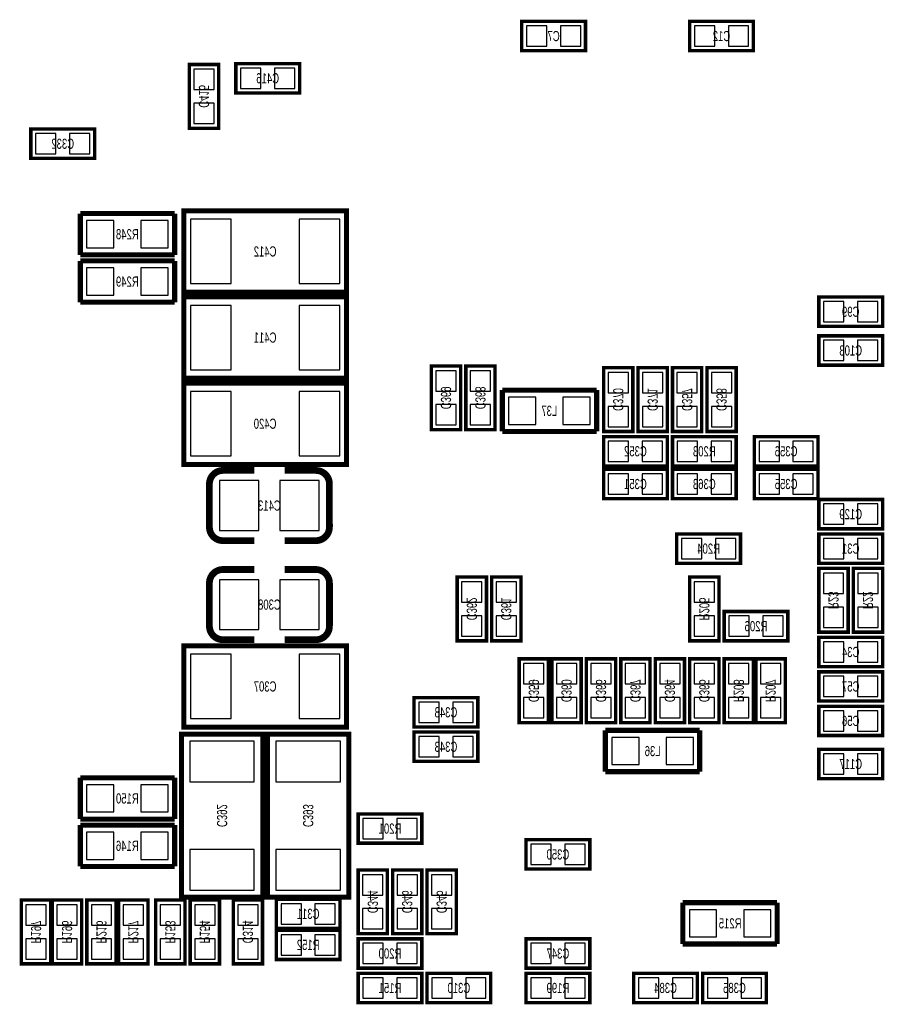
# Model space of a CAD drawing. Extents: x 0 to 127, y -8 to 79.
# Tile 3 of 9: x 19 to 45, y 12 to 41. Entities that reach past the tile are written whole.
import ezdxf
from ezdxf.enums import TextEntityAlignment as Align

# ---------------------------------------------------------------- set-up
doc = ezdxf.new("R2010")
doc.units = 0
for name, color, linetype in [('PG_SILKSCREEN_BOTTOM', 173, 'CONTINUOUS'), ('PIN_BOTTOM', 202, 'CONTINUOUS'), ('RD_SILKSCREEN_BOTTOM', 122, 'CONTINUOUS')]:
    doc.layers.add(name, color=color, linetype=linetype)

msp = doc.modelspace()

# ---------------------------------------------------------------- linework, layer by layer
at = {"layer": 'PG_SILKSCREEN_BOTTOM'}
for points, const_width in [([(33.8582, 40.3352), (35.7378, 40.3352), (35.7378, 41.1988), (33.8582, 41.1988), (33.8582, 40.3352)], 0.1016), ([(38.8112, 40.3352), (40.6908, 40.3352), (40.6908, 41.1988), (38.8112, 41.1988), (38.8112, 40.3352)], 0.1016), ([(24.9174, 38.0492), (24.9174, 39.9288), (24.0538, 39.9288), (24.0538, 38.0492), (24.9174, 38.0492)], 0.1016), ([(27.305, 39.9542), (25.4254, 39.9542), (25.4254, 39.0906), (27.305, 39.0906), (27.305, 39.9542)], 0.1016), ([(19.3802, 37.1602), (21.2598, 37.1602), (21.2598, 38.0238), (19.3802, 38.0238), (19.3802, 37.1602)], 0.1016), ([(23.622, 35.5346), (20.8407, 35.5346)], 0.1524), ([(20.8407, 35.5346), (20.8407, 34.3154)], 0.1524), ([(23.622, 34.3154), (23.622, 35.5346)], 0.1524), ([(26.888948, 35.616896), (28.689046, 35.616896), (28.689046, 33.217104), (23.888954, 33.217104), (23.888954, 35.616896), (26.888948, 35.616896)], 0.150114), ([(20.8407, 34.3154), (23.622, 34.3154)], 0.1524), ([(23.622, 34.1376), (20.8407, 34.1376)], 0.1524), ([(20.8407, 34.1376), (20.8407, 32.9184)], 0.1524), ([(23.622, 32.9184), (23.622, 34.1376)], 0.1524), ([(26.888948, 33.076896), (28.689046, 33.076896), (28.689046, 30.677104), (23.888954, 30.677104), (23.888954, 33.076896), (26.888948, 33.076896)], 0.150114), ([(44.5008, 33.0708), (42.6212, 33.0708), (42.6212, 32.2072), (44.5008, 32.2072), (44.5008, 33.0708)], 0.1016), ([(20.8407, 32.9184), (23.622, 32.9184)], 0.1524), ([(44.5008, 31.9278), (42.6212, 31.9278), (42.6212, 31.0642), (44.5008, 31.0642), (44.5008, 31.9278)], 0.1016), ([(32.0548, 29.1592), (32.0548, 31.0388), (31.1912, 31.0388), (31.1912, 29.1592), (32.0548, 29.1592)], 0.1016), ([(33.0708, 29.1592), (33.0708, 31.0388), (32.2072, 31.0388), (32.2072, 29.1592), (33.0708, 29.1592)], 0.1016), ([(37.1348, 29.1084), (37.1348, 30.988), (36.2712, 30.988), (36.2712, 29.1084), (37.1348, 29.1084)], 0.1016), ([(38.1508, 29.1084), (38.1508, 30.988), (37.2872, 30.988), (37.2872, 29.1084), (38.1508, 29.1084)], 0.1016), ([(39.1668, 29.1084), (39.1668, 30.988), (38.3032, 30.988), (38.3032, 29.1084), (39.1668, 29.1084)], 0.1016), ([(40.1828, 29.1084), (40.1828, 30.988), (39.3192, 30.988), (39.3192, 29.1084), (40.1828, 29.1084)], 0.1016), ([(26.888948, 30.536896), (28.689046, 30.536896), (28.689046, 28.137104), (23.888954, 28.137104), (23.888954, 30.536896), (26.888948, 30.536896)], 0.150114), ([(36.068, 30.3276), (33.2867, 30.3276)], 0.1524), ([(33.2867, 30.3276), (33.2867, 29.1084)], 0.1524), ([(36.068, 29.1084), (36.068, 30.3276)], 0.1524), ([(33.2867, 29.1084), (36.068, 29.1084)], 0.1524), ([(38.1508, 28.956), (36.2712, 28.956), (36.2712, 28.0924), (38.1508, 28.0924), (38.1508, 28.956)], 0.1016), ([(38.3032, 28.0924), (40.1828, 28.0924), (40.1828, 28.956), (38.3032, 28.956), (38.3032, 28.0924)], 0.1016), ([(40.7162, 28.0924), (42.5958, 28.0924), (42.5958, 28.956), (40.7162, 28.956), (40.7162, 28.0924)], 0.1016), ([(25.045924, 27.95905), (25.965912, 27.95905)], 0.199898), ([(38.1508, 27.9908), (36.2712, 27.9908), (36.2712, 27.1272), (38.1508, 27.1272), (38.1508, 27.9908)], 0.1016), ([(40.1828, 27.9908), (38.3032, 27.9908), (38.3032, 27.1272), (40.1828, 27.1272), (40.1828, 27.9908)], 0.1016), ([(40.7162, 27.1272), (42.5958, 27.1272), (42.5958, 27.9908), (40.7162, 27.9908), (40.7162, 27.1272)], 0.1016), ([(44.5008, 27.1018), (42.6212, 27.1018), (42.6212, 26.2382), (44.5008, 26.2382), (44.5008, 27.1018)], 0.1016), ([(38.4302, 25.2222), (40.3098, 25.2222), (40.3098, 26.0858), (38.4302, 26.0858), (38.4302, 25.2222)], 0.1016), ([(44.5008, 26.0858), (42.6212, 26.0858), (42.6212, 25.2222), (44.5008, 25.2222), (44.5008, 26.0858)], 0.1016), ([(27.786076, 25.88895), (26.866088, 25.88895)], 0.199898), ([(25.045924, 25.03805), (25.965912, 25.03805)], 0.199898), ([(42.6212, 25.0698), (42.6212, 23.1902), (43.4848, 23.1902), (43.4848, 25.0698), (42.6212, 25.0698)], 0.1016), ([(44.5008, 23.1902), (44.5008, 25.0698), (43.6372, 25.0698), (43.6372, 23.1902), (44.5008, 23.1902)], 0.1016), ([(32.8168, 22.9362), (32.8168, 24.8158), (31.9532, 24.8158), (31.9532, 22.9362), (32.8168, 22.9362)], 0.1016), ([(33.8328, 22.9362), (33.8328, 24.8158), (32.9692, 24.8158), (32.9692, 22.9362), (33.8328, 22.9362)], 0.1016), ([(39.6748, 22.9362), (39.6748, 24.8158), (38.8112, 24.8158), (38.8112, 22.9362), (39.6748, 22.9362)], 0.1016), ([(41.7068, 23.7998), (39.8272, 23.7998), (39.8272, 22.9362), (41.7068, 22.9362), (41.7068, 23.7998)], 0.1016), ([(27.786076, 22.96795), (26.866088, 22.96795)], 0.199898), ([(44.5008, 23.0378), (42.6212, 23.0378), (42.6212, 22.1742), (44.5008, 22.1742), (44.5008, 23.0378)], 0.1016), ([(25.689052, 20.390104), (23.888954, 20.390104), (23.888954, 22.789896), (28.689046, 22.789896), (28.689046, 20.390104), (25.689052, 20.390104)], 0.150114), ([(34.6456, 20.5232), (34.6456, 22.4028), (33.782, 22.4028), (33.782, 20.5232), (34.6456, 20.5232)], 0.1016), ([(35.6108, 20.5232), (35.6108, 22.4028), (34.7472, 22.4028), (34.7472, 20.5232), (35.6108, 20.5232)], 0.1016), ([(36.6268, 20.5232), (36.6268, 22.4028), (35.7632, 22.4028), (35.7632, 20.5232), (36.6268, 20.5232)], 0.1016), ([(37.6428, 20.5232), (37.6428, 22.4028), (36.7792, 22.4028), (36.7792, 20.5232), (37.6428, 20.5232)], 0.1016), ([(38.6588, 20.5232), (38.6588, 22.4028), (37.7952, 22.4028), (37.7952, 20.5232), (38.6588, 20.5232)], 0.1016), ([(39.6748, 20.5232), (39.6748, 22.4028), (38.8112, 22.4028), (38.8112, 20.5232), (39.6748, 20.5232)], 0.1016), ([(40.6908, 20.5232), (40.6908, 22.4028), (39.8272, 22.4028), (39.8272, 20.5232), (40.6908, 20.5232)], 0.1016), ([(41.6306, 20.5232), (41.6306, 22.4028), (40.767, 22.4028), (40.767, 20.5232), (41.6306, 20.5232)], 0.1016), ([(44.5008, 22.0218), (42.6212, 22.0218), (42.6212, 21.1582), (44.5008, 21.1582), (44.5008, 22.0218)], 0.1016), ([(30.6832, 20.3962), (32.5628, 20.3962), (32.5628, 21.2598), (30.6832, 21.2598), (30.6832, 20.3962)], 0.1016), ([(44.5008, 21.0058), (42.6212, 21.0058), (42.6212, 20.1422), (44.5008, 20.1422), (44.5008, 21.0058)], 0.1016), ([(39.1033, 20.2946), (36.322, 20.2946)], 0.1524), ([(36.322, 20.2946), (36.322, 19.0754)], 0.1524), ([(39.1033, 19.0754), (39.1033, 20.2946)], 0.1524), ([(26.218896, 17.180052), (26.218896, 15.379954), (23.819104, 15.379954), (23.819104, 20.180046), (26.218896, 20.180046), (26.218896, 17.180052)], 0.150114), ([(28.758896, 17.180052), (28.758896, 15.379954), (26.359104, 15.379954), (26.359104, 20.180046), (28.758896, 20.180046), (28.758896, 17.180052)], 0.150114), ([(30.6832, 19.3802), (32.5628, 19.3802), (32.5628, 20.2438), (30.6832, 20.2438), (30.6832, 19.3802)], 0.1016), ([(44.5008, 19.7358), (42.6212, 19.7358), (42.6212, 18.8722), (44.5008, 18.8722), (44.5008, 19.7358)], 0.1016), ([(23.622, 18.8976), (20.8407, 18.8976)], 0.1524), ([(20.8407, 18.8976), (20.8407, 17.6784)], 0.1524), ([(23.622, 17.6784), (23.622, 18.8976)], 0.1524), ([(36.322, 19.0754), (39.1033, 19.0754)], 0.1524), ([(20.8407, 17.6784), (23.622, 17.6784)], 0.1524), ([(30.9118, 17.8308), (29.0322, 17.8308), (29.0322, 16.9672), (30.9118, 16.9672), (30.9118, 17.8308)], 0.1016), ([(23.622, 17.5006), (20.8407, 17.5006)], 0.1524), ([(20.8407, 17.5006), (20.8407, 16.2814)], 0.1524), ([(23.622, 16.2814), (23.622, 17.5006)], 0.1524), ([(33.9852, 16.2052), (35.8648, 16.2052), (35.8648, 17.0688), (33.9852, 17.0688), (33.9852, 16.2052)], 0.1016), ([(20.8407, 16.2814), (23.622, 16.2814)], 0.1524), ([(29.0322, 16.1798), (29.0322, 14.3002), (29.8958, 14.3002), (29.8958, 16.1798), (29.0322, 16.1798)], 0.1016), ([(30.0482, 16.1798), (30.0482, 14.3002), (30.9118, 14.3002), (30.9118, 16.1798), (30.0482, 16.1798)], 0.1016), ([(31.0642, 16.1798), (31.0642, 14.3002), (31.9278, 14.3002), (31.9278, 16.1798), (31.0642, 16.1798)], 0.1016), ([(19.1008, 15.2908), (19.1008, 13.4112), (19.9644, 13.4112), (19.9644, 15.2908), (19.1008, 15.2908)], 0.1016), ([(20.0152, 15.2908), (20.0152, 13.4112), (20.8788, 13.4112), (20.8788, 15.2908), (20.0152, 15.2908)], 0.1016), ([(21.0312, 15.2908), (21.0312, 13.4112), (21.8948, 13.4112), (21.8948, 15.2908), (21.0312, 15.2908)], 0.1016), ([(21.971, 15.2908), (21.971, 13.4112), (22.8346, 13.4112), (22.8346, 15.2908), (21.971, 15.2908)], 0.1016), ([(23.0632, 15.2908), (23.0632, 13.4112), (23.9268, 13.4112), (23.9268, 15.2908), (23.0632, 15.2908)], 0.1016), ([(24.9428, 13.4112), (24.9428, 15.2908), (24.0792, 15.2908), (24.0792, 13.4112), (24.9428, 13.4112)], 0.1016), ([(26.2128, 13.4112), (26.2128, 15.2908), (25.3492, 15.2908), (25.3492, 13.4112), (26.2128, 13.4112)], 0.1016), ([(26.6192, 14.4526), (28.4988, 14.4526), (28.4988, 15.3162), (26.6192, 15.3162), (26.6192, 14.4526)], 0.1016), ([(41.3893, 15.2146), (38.608, 15.2146)], 0.1524), ([(38.608, 15.2146), (38.608, 13.9954)], 0.1524), ([(41.3893, 13.9954), (41.3893, 15.2146)], 0.1524), ([(28.4988, 14.4018), (26.6192, 14.4018), (26.6192, 13.5382), (28.4988, 13.5382), (28.4988, 14.4018)], 0.1016), ([(30.9118, 14.1478), (29.0322, 14.1478), (29.0322, 13.2842), (30.9118, 13.2842), (30.9118, 14.1478)], 0.1016), ([(33.9852, 13.2842), (35.8648, 13.2842), (35.8648, 14.1478), (33.9852, 14.1478), (33.9852, 13.2842)], 0.1016), ([(38.608, 13.9954), (41.3893, 13.9954)], 0.1524), ([(30.9118, 13.1318), (29.0322, 13.1318), (29.0322, 12.2682), (30.9118, 12.2682), (30.9118, 13.1318)], 0.1016), ([(32.9438, 13.1318), (31.0642, 13.1318), (31.0642, 12.2682), (32.9438, 12.2682), (32.9438, 13.1318)], 0.1016), ([(35.8648, 13.1318), (33.9852, 13.1318), (33.9852, 12.2682), (35.8648, 12.2682), (35.8648, 13.1318)], 0.1016), ([(39.0398, 13.1318), (37.1602, 13.1318), (37.1602, 12.2682), (39.0398, 12.2682), (39.0398, 13.1318)], 0.1016), ([(39.1922, 12.2682), (41.0718, 12.2682), (41.0718, 13.1318), (39.1922, 13.1318), (39.1922, 12.2682)], 0.1016)]:
    msp.add_lwpolyline(points, dxfattribs=dict(at, const_width=const_width))
at = {"layer": 'PG_SILKSCREEN_BOTTOM', "const_width": 0.199898}
for points in [[(24.645874, 26.289), (24.645874, 27.559, -0.414214), (25.045924, 27.95905)], [(26.866088, 27.95905), (27.786076, 27.95905, -0.4144), (28.185872, 27.559)], [(28.185872, 27.559), (28.186126, 26.289, -0.414214), (27.786076, 25.88895)], [(25.965912, 25.88895), (25.045924, 25.88895, -0.414214), (24.645874, 26.289)], [(24.646128, 23.368), (24.645874, 24.638, -0.414214), (25.045924, 25.03805)], [(26.866088, 25.03805), (27.786076, 25.03805, -0.414214), (28.186126, 24.638)], [(28.186126, 24.638), (28.186126, 23.368, -0.414214), (27.786076, 22.96795)], [(25.965912, 22.96795), (25.045924, 22.96795, -0.4144), (24.646128, 23.368)]]:
    msp.add_lwpolyline(points, format="xyb", dxfattribs=at)
at = {"layer": 'PIN_BOTTOM'}
for points in [[(33.998433, 41.066695), (33.998433, 40.467305), (34.597823, 40.467305), (34.597823, 41.066695)], [(34.998177, 41.066695), (34.998177, 40.467305), (35.597567, 40.467305), (35.597567, 41.066695)], [(38.951433, 41.066695), (38.951433, 40.467305), (39.550823, 40.467305), (39.550823, 41.066695)], [(39.951177, 41.066695), (39.951177, 40.467305), (40.550567, 40.467305), (40.550567, 41.066695)], [(24.185905, 39.189177), (24.785295, 39.189177), (24.785295, 39.788567), (24.185905, 39.788567)], [(26.165023, 39.222705), (26.165023, 39.822095), (25.565633, 39.822095), (25.565633, 39.222705)], [(27.164767, 39.222705), (27.164767, 39.822095), (26.565377, 39.822095), (26.565377, 39.222705)], [(24.185905, 38.189433), (24.785295, 38.189433), (24.785295, 38.788823), (24.185905, 38.788823)], [(19.520433, 37.891695), (19.520433, 37.292305), (20.119823, 37.292305), (20.119823, 37.891695)], [(20.520177, 37.891695), (20.520177, 37.292305), (21.119567, 37.292305), (21.119567, 37.891695)], [(21.02485, 35.32505), (21.02485, 34.52495), (21.82495, 34.52495), (21.82495, 35.32505)], [(22.62505, 35.32505), (22.62505, 34.52495), (23.42515, 34.52495), (23.42515, 35.32505)], [(24.089106, 35.36696), (24.089106, 33.46704), (25.289002, 33.46704), (25.289002, 35.36696)], [(27.288998, 35.36696), (27.288998, 33.46704), (28.488894, 33.46704), (28.488894, 35.36696)], [(21.02485, 33.92805), (21.02485, 33.12795), (21.82495, 33.12795), (21.82495, 33.92805)], [(22.62505, 33.92805), (22.62505, 33.12795), (23.42515, 33.12795), (23.42515, 33.92805)], [(24.089106, 32.82696), (24.089106, 30.92704), (25.289002, 30.92704), (25.289002, 32.82696)], [(27.288998, 32.82696), (27.288998, 30.92704), (28.488894, 30.92704), (28.488894, 32.82696)], [(43.360823, 32.339305), (43.360823, 32.938695), (42.761433, 32.938695), (42.761433, 32.339305)], [(44.360567, 32.339305), (44.360567, 32.938695), (43.761177, 32.938695), (43.761177, 32.339305)], [(43.360823, 31.196305), (43.360823, 31.795695), (42.761433, 31.795695), (42.761433, 31.196305)], [(44.360567, 31.196305), (44.360567, 31.795695), (43.761177, 31.795695), (43.761177, 31.196305)], [(31.323305, 30.299177), (31.922695, 30.299177), (31.922695, 30.898567), (31.323305, 30.898567)], [(32.339305, 30.299177), (32.938695, 30.299177), (32.938695, 30.898567), (32.339305, 30.898567)], [(36.403305, 30.248377), (37.002695, 30.248377), (37.002695, 30.847767), (36.403305, 30.847767)], [(37.419305, 30.248377), (38.018695, 30.248377), (38.018695, 30.847767), (37.419305, 30.847767)], [(38.435305, 30.248377), (39.034695, 30.248377), (39.034695, 30.847767), (38.435305, 30.847767)], [(39.451305, 30.248377), (40.050695, 30.248377), (40.050695, 30.847767), (39.451305, 30.847767)], [(24.089106, 30.28696), (24.089106, 28.38704), (25.289002, 28.38704), (25.289002, 30.28696)], [(27.288998, 30.28696), (27.288998, 28.38704), (28.488894, 28.38704), (28.488894, 30.28696)], [(33.47085, 30.11805), (33.47085, 29.31795), (34.27095, 29.31795), (34.27095, 30.11805)], [(35.07105, 30.11805), (35.07105, 29.31795), (35.87115, 29.31795), (35.87115, 30.11805)], [(31.323305, 29.299433), (31.922695, 29.299433), (31.922695, 29.898823), (31.323305, 29.898823)], [(32.339305, 29.299433), (32.938695, 29.299433), (32.938695, 29.898823), (32.339305, 29.898823)], [(36.403305, 29.248633), (37.002695, 29.248633), (37.002695, 29.848023), (36.403305, 29.848023)], [(37.419305, 29.248633), (38.018695, 29.248633), (38.018695, 29.848023), (37.419305, 29.848023)], [(38.435305, 29.248633), (39.034695, 29.248633), (39.034695, 29.848023), (38.435305, 29.848023)], [(39.451305, 29.248633), (40.050695, 29.248633), (40.050695, 29.848023), (39.451305, 29.848023)], [(37.010823, 28.224505), (37.010823, 28.823895), (36.411433, 28.823895), (36.411433, 28.224505)], [(38.010567, 28.224505), (38.010567, 28.823895), (37.411177, 28.823895), (37.411177, 28.224505)], [(38.443433, 28.823895), (38.443433, 28.224505), (39.042823, 28.224505), (39.042823, 28.823895)], [(39.443177, 28.823895), (39.443177, 28.224505), (40.042567, 28.224505), (40.042567, 28.823895)], [(40.856433, 28.823895), (40.856433, 28.224505), (41.455823, 28.224505), (41.455823, 28.823895)], [(41.856177, 28.823895), (41.856177, 28.224505), (42.455567, 28.224505), (42.455567, 28.823895)], [(24.945988, 27.658949), (24.945988, 26.189051), (26.10598, 26.189051), (26.10598, 27.658949)], [(26.72602, 27.658949), (26.72602, 26.189051), (27.886012, 26.189051), (27.886012, 27.658949)], [(37.010823, 27.259305), (37.010823, 27.858695), (36.411433, 27.858695), (36.411433, 27.259305)], [(38.010567, 27.259305), (38.010567, 27.858695), (37.411177, 27.858695), (37.411177, 27.259305)], [(39.042823, 27.259305), (39.042823, 27.858695), (38.443433, 27.858695), (38.443433, 27.259305)], [(40.042567, 27.259305), (40.042567, 27.858695), (39.443177, 27.858695), (39.443177, 27.259305)], [(40.856433, 27.858695), (40.856433, 27.259305), (41.455823, 27.259305), (41.455823, 27.858695)], [(41.856177, 27.858695), (41.856177, 27.259305), (42.455567, 27.259305), (42.455567, 27.858695)], [(43.360823, 26.370305), (43.360823, 26.969695), (42.761433, 26.969695), (42.761433, 26.370305)], [(44.360567, 26.370305), (44.360567, 26.969695), (43.761177, 26.969695), (43.761177, 26.370305)], [(38.570433, 25.953695), (38.570433, 25.354305), (39.169823, 25.354305), (39.169823, 25.953695)], [(39.570177, 25.953695), (39.570177, 25.354305), (40.169567, 25.354305), (40.169567, 25.953695)], [(43.360823, 25.354305), (43.360823, 25.953695), (42.761433, 25.953695), (42.761433, 25.354305)], [(44.360567, 25.354305), (44.360567, 25.953695), (43.761177, 25.953695), (43.761177, 25.354305)], [(26.105993, 23.268051), (26.105993, 24.737949), (24.946, 24.737949), (24.946, 23.268051)], [(27.886025, 23.268051), (27.886025, 24.737949), (26.726032, 24.737949), (26.726032, 23.268051)], [(43.352695, 24.929567), (42.753305, 24.929567), (42.753305, 24.330177), (43.352695, 24.330177)], [(43.769305, 24.330177), (44.368695, 24.330177), (44.368695, 24.929567), (43.769305, 24.929567)], [(32.085305, 24.076177), (32.684695, 24.076177), (32.684695, 24.675567), (32.085305, 24.675567)], [(33.101305, 24.076177), (33.700695, 24.076177), (33.700695, 24.675567), (33.101305, 24.675567)], [(38.943305, 24.076177), (39.542695, 24.076177), (39.542695, 24.675567), (38.943305, 24.675567)], [(43.352695, 23.929823), (42.753305, 23.929823), (42.753305, 23.330433), (43.352695, 23.330433)], [(43.769305, 23.330433), (44.368695, 23.330433), (44.368695, 23.929823), (43.769305, 23.929823)], [(32.085305, 23.076433), (32.684695, 23.076433), (32.684695, 23.675823), (32.085305, 23.675823)], [(33.101305, 23.076433), (33.700695, 23.076433), (33.700695, 23.675823), (33.101305, 23.675823)], [(38.943305, 23.076433), (39.542695, 23.076433), (39.542695, 23.675823), (38.943305, 23.675823)], [(40.566823, 23.068305), (40.566823, 23.667695), (39.967433, 23.667695), (39.967433, 23.068305)], [(41.566567, 23.068305), (41.566567, 23.667695), (40.967177, 23.667695), (40.967177, 23.068305)], [(43.360823, 22.306305), (43.360823, 22.905695), (42.761433, 22.905695), (42.761433, 22.306305)], [(44.360567, 22.306305), (44.360567, 22.905695), (43.761177, 22.905695), (43.761177, 22.306305)], [(25.289002, 20.64004), (25.289002, 22.53996), (24.089106, 22.53996), (24.089106, 20.64004)], [(28.488894, 20.64004), (28.488894, 22.53996), (27.288998, 22.53996), (27.288998, 20.64004)], [(33.914105, 21.663177), (34.513495, 21.663177), (34.513495, 22.262567), (33.914105, 22.262567)], [(34.879305, 21.663177), (35.478695, 21.663177), (35.478695, 22.262567), (34.879305, 22.262567)], [(35.895305, 21.663177), (36.494695, 21.663177), (36.494695, 22.262567), (35.895305, 22.262567)], [(36.911305, 21.663177), (37.510695, 21.663177), (37.510695, 22.262567), (36.911305, 22.262567)], [(37.927305, 21.663177), (38.526695, 21.663177), (38.526695, 22.262567), (37.927305, 22.262567)], [(38.943305, 21.663177), (39.542695, 21.663177), (39.542695, 22.262567), (38.943305, 22.262567)], [(39.959305, 21.663177), (40.558695, 21.663177), (40.558695, 22.262567), (39.959305, 22.262567)], [(40.899105, 21.663177), (41.498495, 21.663177), (41.498495, 22.262567), (40.899105, 22.262567)], [(43.360823, 21.290305), (43.360823, 21.889695), (42.761433, 21.889695), (42.761433, 21.290305)], [(44.360567, 21.290305), (44.360567, 21.889695), (43.761177, 21.889695), (43.761177, 21.290305)], [(33.914105, 20.663433), (34.513495, 20.663433), (34.513495, 21.262823), (33.914105, 21.262823)], [(34.879305, 20.663433), (35.478695, 20.663433), (35.478695, 21.262823), (34.879305, 21.262823)], [(35.895305, 20.663433), (36.494695, 20.663433), (36.494695, 21.262823), (35.895305, 21.262823)], [(36.911305, 20.663433), (37.510695, 20.663433), (37.510695, 21.262823), (36.911305, 21.262823)], [(37.927305, 20.663433), (38.526695, 20.663433), (38.526695, 21.262823), (37.927305, 21.262823)], [(38.943305, 20.663433), (39.542695, 20.663433), (39.542695, 21.262823), (38.943305, 21.262823)], [(39.959305, 20.663433), (40.558695, 20.663433), (40.558695, 21.262823), (39.959305, 21.262823)], [(40.899105, 20.663433), (41.498495, 20.663433), (41.498495, 21.262823), (40.899105, 21.262823)], [(30.823433, 21.127695), (30.823433, 20.528305), (31.422823, 20.528305), (31.422823, 21.127695)], [(31.823177, 21.127695), (31.823177, 20.528305), (32.422567, 20.528305), (32.422567, 21.127695)], [(43.360823, 20.274305), (43.360823, 20.873695), (42.761433, 20.873695), (42.761433, 20.274305)], [(44.360567, 20.274305), (44.360567, 20.873695), (43.761177, 20.873695), (43.761177, 20.274305)], [(30.823433, 20.111695), (30.823433, 19.512305), (31.422823, 19.512305), (31.422823, 20.111695)], [(31.823177, 20.111695), (31.823177, 19.512305), (32.422567, 19.512305), (32.422567, 20.111695)], [(37.31895, 19.28495), (37.31895, 20.08505), (36.51885, 20.08505), (36.51885, 19.28495)], [(38.91915, 19.28495), (38.91915, 20.08505), (38.11905, 20.08505), (38.11905, 19.28495)], [(25.96896, 19.979894), (24.06904, 19.979894), (24.06904, 18.779998), (25.96896, 18.779998)], [(28.50896, 19.979894), (26.60904, 19.979894), (26.60904, 18.779998), (28.50896, 18.779998)], [(43.360823, 19.004305), (43.360823, 19.603695), (42.761433, 19.603695), (42.761433, 19.004305)], [(44.360567, 19.004305), (44.360567, 19.603695), (43.761177, 19.603695), (43.761177, 19.004305)], [(21.02485, 18.68805), (21.02485, 17.88795), (21.82495, 17.88795), (21.82495, 18.68805)], [(22.62505, 18.68805), (22.62505, 17.88795), (23.42515, 17.88795), (23.42515, 18.68805)], [(29.771823, 17.099305), (29.771823, 17.698695), (29.172433, 17.698695), (29.172433, 17.099305)], [(30.771567, 17.099305), (30.771567, 17.698695), (30.172177, 17.698695), (30.172177, 17.099305)], [(21.02485, 17.29105), (21.02485, 16.49095), (21.82495, 16.49095), (21.82495, 17.29105)], [(22.62505, 17.29105), (22.62505, 16.49095), (23.42515, 16.49095), (23.42515, 17.29105)], [(34.125433, 16.936695), (34.125433, 16.337305), (34.724823, 16.337305), (34.724823, 16.936695)], [(35.125177, 16.936695), (35.125177, 16.337305), (35.724567, 16.337305), (35.724567, 16.936695)], [(25.96896, 16.780002), (24.06904, 16.780002), (24.06904, 15.580106), (25.96896, 15.580106)], [(28.50896, 16.780002), (26.60904, 16.780002), (26.60904, 15.580106), (28.50896, 15.580106)], [(29.763695, 16.039567), (29.164305, 16.039567), (29.164305, 15.440177), (29.763695, 15.440177)], [(30.779695, 16.039567), (30.180305, 16.039567), (30.180305, 15.440177), (30.779695, 15.440177)], [(31.795695, 16.039567), (31.196305, 16.039567), (31.196305, 15.440177), (31.795695, 15.440177)], [(19.832295, 15.150567), (19.232905, 15.150567), (19.232905, 14.551177), (19.832295, 14.551177)], [(20.746695, 15.150567), (20.147305, 15.150567), (20.147305, 14.551177), (20.746695, 14.551177)], [(21.762695, 15.150567), (21.163305, 15.150567), (21.163305, 14.551177), (21.762695, 14.551177)], [(22.702495, 15.150567), (22.103105, 15.150567), (22.103105, 14.551177), (22.702495, 14.551177)], [(23.794695, 15.150567), (23.195305, 15.150567), (23.195305, 14.551177), (23.794695, 14.551177)], [(24.211305, 14.551177), (24.810695, 14.551177), (24.810695, 15.150567), (24.211305, 15.150567)], [(25.481305, 14.551177), (26.080695, 14.551177), (26.080695, 15.150567), (25.481305, 15.150567)], [(26.759433, 15.184095), (26.759433, 14.584705), (27.358823, 14.584705), (27.358823, 15.184095)], [(27.759177, 15.184095), (27.759177, 14.584705), (28.358567, 14.584705), (28.358567, 15.184095)], [(29.763695, 15.039823), (29.164305, 15.039823), (29.164305, 14.440433), (29.763695, 14.440433)], [(30.779695, 15.039823), (30.180305, 15.039823), (30.180305, 14.440433), (30.779695, 14.440433)], [(31.795695, 15.039823), (31.196305, 15.039823), (31.196305, 14.440433), (31.795695, 14.440433)], [(39.60495, 14.20495), (39.60495, 15.00505), (38.80485, 15.00505), (38.80485, 14.20495)], [(41.20515, 14.20495), (41.20515, 15.00505), (40.40505, 15.00505), (40.40505, 14.20495)], [(27.358823, 13.670305), (27.358823, 14.269695), (26.759433, 14.269695), (26.759433, 13.670305)], [(28.358567, 13.670305), (28.358567, 14.269695), (27.759177, 14.269695), (27.759177, 13.670305)], [(19.832295, 14.150823), (19.232905, 14.150823), (19.232905, 13.551433), (19.832295, 13.551433)], [(20.746695, 14.150823), (20.147305, 14.150823), (20.147305, 13.551433), (20.746695, 13.551433)], [(21.762695, 14.150823), (21.163305, 14.150823), (21.163305, 13.551433), (21.762695, 13.551433)], [(22.702495, 14.150823), (22.103105, 14.150823), (22.103105, 13.551433), (22.702495, 13.551433)], [(23.794695, 14.150823), (23.195305, 14.150823), (23.195305, 13.551433), (23.794695, 13.551433)], [(24.211305, 13.551433), (24.810695, 13.551433), (24.810695, 14.150823), (24.211305, 14.150823)], [(25.481305, 13.551433), (26.080695, 13.551433), (26.080695, 14.150823), (25.481305, 14.150823)], [(29.771823, 13.416305), (29.771823, 14.015695), (29.172433, 14.015695), (29.172433, 13.416305)], [(30.771567, 13.416305), (30.771567, 14.015695), (30.172177, 14.015695), (30.172177, 13.416305)], [(34.125433, 14.015695), (34.125433, 13.416305), (34.724823, 13.416305), (34.724823, 14.015695)], [(35.125177, 14.015695), (35.125177, 13.416305), (35.724567, 13.416305), (35.724567, 14.015695)], [(29.771823, 12.400305), (29.771823, 12.999695), (29.172433, 12.999695), (29.172433, 12.400305)], [(30.771567, 12.400305), (30.771567, 12.999695), (30.172177, 12.999695), (30.172177, 12.400305)], [(31.803823, 12.400305), (31.803823, 12.999695), (31.204433, 12.999695), (31.204433, 12.400305)], [(32.803567, 12.400305), (32.803567, 12.999695), (32.204177, 12.999695), (32.204177, 12.400305)], [(34.724823, 12.400305), (34.724823, 12.999695), (34.125433, 12.999695), (34.125433, 12.400305)], [(35.724567, 12.400305), (35.724567, 12.999695), (35.125177, 12.999695), (35.125177, 12.400305)], [(37.899823, 12.400305), (37.899823, 12.999695), (37.300433, 12.999695), (37.300433, 12.400305)], [(38.899567, 12.400305), (38.899567, 12.999695), (38.300177, 12.999695), (38.300177, 12.400305)], [(39.332433, 12.999695), (39.332433, 12.400305), (39.931823, 12.400305), (39.931823, 12.999695)], [(40.332177, 12.999695), (40.332177, 12.400305), (40.931567, 12.400305), (40.931567, 12.999695)]]:
    msp.add_lwpolyline(points, close=True, dxfattribs=at)

# ---------------------------------------------------------------- texts
at = {"layer": 'RD_SILKSCREEN_BOTTOM', "text_generation_flag": 2, "width": 0.700025}
for s, p in [('C7', (34.798, 40.616988)), ('C12', (39.751, 40.616988)), ('C416', (26.3652, 39.372388)), ('C332', (20.32, 37.441988)), ('R248', (22.225, 34.774988)), ('C412', (26.289, 34.266988)), ('R249', (22.225, 33.377988)), ('C99', (43.561, 32.488988)), ('C411', (26.289, 31.726988)), ('C103', (43.561, 31.345988)), ('L37', (34.671, 29.567988)), ('C420', (26.289, 29.186988)), ('C352', (37.211, 28.374188)), ('R203', (39.243, 28.374188)), ('C356', (41.656, 28.374188)), ('C351', (37.211, 27.408988)), ('C363', (39.243, 27.408988)), ('C355', (41.656, 27.408988)), ('C413', (26.416, 26.773988)), ('C129', (43.561, 26.519988)), ('R204', (39.37, 25.504013)), ('C31', (43.561, 25.504013)), ('C308', (26.416, 23.853013)), ('R206', (40.767, 23.218013)), ('C34', (43.561, 22.456013)), ('C307', (26.289, 21.440013)), ('C57', (43.561, 21.440013)), ('C348', (31.623, 20.678013)), ('C56', (43.561, 20.424013)), ('C343', (31.623, 19.662013)), ('L36', (37.719, 19.535013)), ('C117', (43.561, 19.154013)), ('R150', (22.225, 18.138013)), ('R201', (29.972, 17.249013)), ('R146', (22.225, 16.741013)), ('C350', (34.925, 16.487013)), ('C311', (27.559, 14.734413)), ('R215', (40.005, 14.455013)), ('R152', (27.559, 13.820013)), ('R200', (29.972, 13.566013)), ('C347', (34.925, 13.566013)), ('R151', (29.972, 12.549988)), ('C310', (32.004, 12.549988)), ('R199', (34.925, 12.549988)), ('C384', (38.1, 12.549988)), ('C385', (40.132, 12.549988))]:
    msp.add_text(s, height=0.299999, dxfattribs=at).set_placement(p, align=Align.CENTER)
for s, p in [('C415', (24.335613, 38.989356)), ('C369', (31.473013, 30.099356)), ('C368', (32.489013, 30.099356)), ('C370', (36.553013, 30.048556)), ('C371', (37.569013, 30.048556)), ('C357', (38.585013, 30.048556)), ('C358', (39.601013, 30.048556)), ('C362', (32.235013, 23.876356)), ('C361', (33.251013, 23.876356)), ('R205', (39.093013, 23.876356)), ('R23', (42.903013, 24.130356)), ('R22', (43.919013, 24.130356)), ('C359', (34.063813, 21.463356)), ('C360', (35.029013, 21.463356)), ('C366', (36.045013, 21.463356)), ('C367', (37.061013, 21.463356)), ('C364', (38.077013, 21.463356)), ('C365', (39.093013, 21.463356)), ('R208', (40.109013, 21.463356)), ('R207', (41.048813, 21.463356)), ('C392', (24.869013, 17.780356)), ('C393', (27.409013, 17.780356)), ('C344', (29.314013, 15.240356)), ('C346', (30.330013, 15.240356)), ('C345', (31.346013, 15.240356)), ('R197', (19.382613, 14.351356)), ('R196', (20.297013, 14.351356)), ('R216', (21.313013, 14.351356)), ('R217', (22.252813, 14.351356)), ('R153', (23.345013, 14.351356)), ('R154', (24.361013, 14.351356)), ('C314', (25.631013, 14.351356))]:
    msp.add_text(s, height=0.299999, rotation=270, dxfattribs=at).set_placement(p, align=Align.CENTER)

doc.saveas('drawing.dxf')
